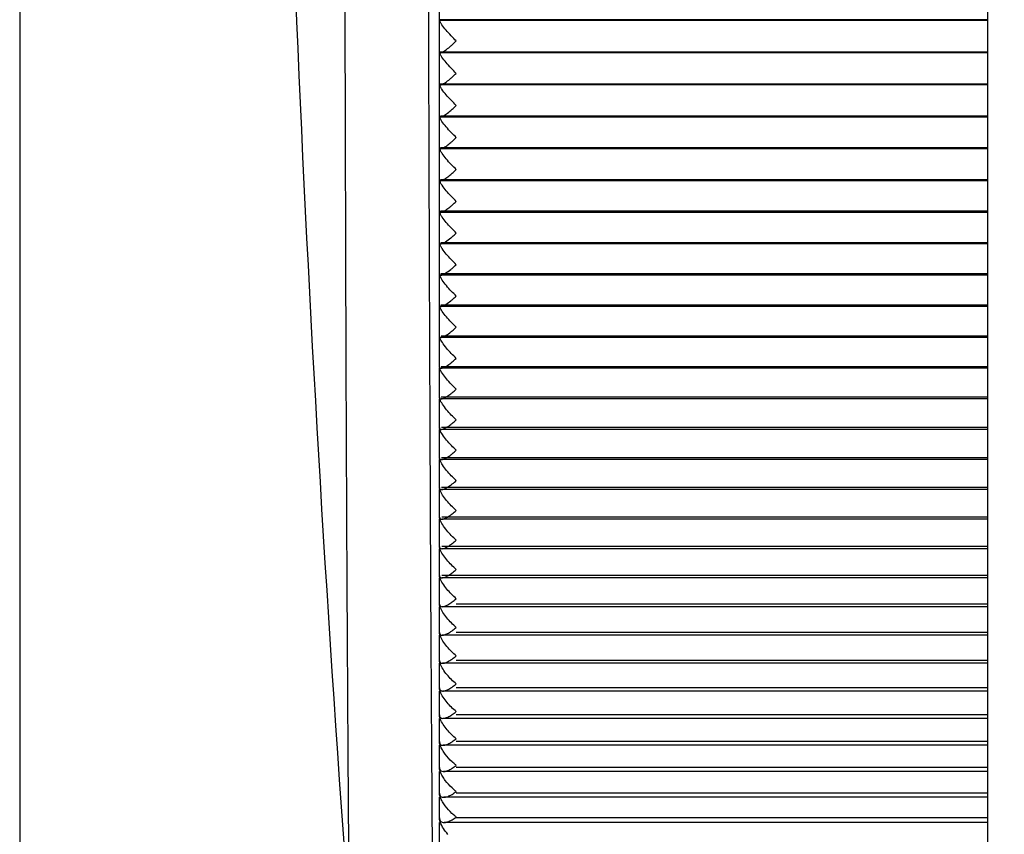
# Model space of a CAD drawing. Header units: millimetres. Extents: x 3128 to 4464, y 361 to 1027.
# Tile 4 of 19: x 3184 to 3196, y 824 to 834. Entities that reach past the tile are written whole.
import ezdxf

# ---------------------------------------------------------------- set-up
doc = ezdxf.new("R2010")
doc.units = ezdxf.units.MM
doc.header["$LTSCALE"] = 0.1
doc.layers.add('DIM', color=3, linetype='Continuous')
doc.styles.get("Standard").update_dxf_attribs({"font": 'arial_0.ttf'})
doc.dimstyles.new('ISO-25', dxfattribs={"dimtxt": 2.5, "dimasz": 2.5, "dimexe": 1.25, "dimexo": 0.625, "dimtad": 1, "dimtxsty": 'Standard', "dimcen": 2.5, "dimadec": 0, "dimazin": 0, "dimtfac": 1, "dimtmove": 0, "dimatfit": 3, "dimfxl": 1, "dimarcsym": 0})

# ---------------------------------------------------------------- blocks, each defined once
blk = doc.blocks.new('*D147')
at = {"layer": 'Defpoints', "color": 0, "transparency": 16777216}
for p in [(3184.28, 848.135), (3239.254, 840.126), (3184.28, 813.168)]:
    blk.add_point(p, dxfattribs=at)
at = {"layer": 'DIM', "color": 0, "lineweight": -2, "transparency": 16777216}
for p, q in [((3184.28, 847.51), (3184.28, 811.918)), ((3239.254, 839.501), (3239.254, 811.918)), ((3236.754, 813.168), (3186.78, 813.168))]:
    blk.add_line(p, q, dxfattribs=at)
at = {"layer": 'DIM', "color": 0, "transparency": 16777216}
for points in [[(3186.78, 813.585), (3186.78, 812.752), (3184.28, 813.168)], [(3236.754, 813.585), (3236.754, 812.752), (3239.254, 813.168)]]:
    blk.add_solid(points, dxfattribs=at)
at = {"layer": 'DIM', "color": 0, "transparency": 16777216, "insert": (3211.767, 815.065), "char_height": 2.5, "attachment_point": 5}
blk.add_mtext('55', dxfattribs=at)

msp = doc.modelspace()

# ---------------------------------------------------------------- linework, layer by layer
at = {"color": 7, "linetype": 'Continuous'}
for p, q in [((3189.254, 829.763), (3189.254, 848.135)), ((3195.754, 821.135), (3195.754, 848.135)), ((3189.254, 833.876), (3189.263, 833.868)), ((3195.754, 833.876), (3189.263, 833.876)), ((3195.754, 833.868), (3189.263, 833.868)), ((3189.254, 833.495), (3189.263, 833.485)), ((3195.754, 833.495), (3189.264, 833.495)), ((3195.754, 833.485), (3189.264, 833.485)), ((3189.254, 833.114), (3189.264, 833.104)), ((3195.754, 833.114), (3189.264, 833.114)), ((3195.754, 833.104), (3189.264, 833.104)), ((3189.254, 832.735), (3189.265, 832.724)), ((3195.754, 832.735), (3189.265, 832.735)), ((3195.754, 832.724), (3189.265, 832.724)), ((3189.254, 832.357), (3189.265, 832.346)), ((3195.754, 832.357), (3189.266, 832.357)), ((3195.754, 832.346), (3189.266, 832.346)), ((3195.754, 831.981), (3189.267, 831.981)), ((3195.754, 831.969), (3189.267, 831.969)), ((3195.754, 831.607), (3189.268, 831.607)), ((3195.754, 831.593), (3189.268, 831.593)), ((3189.292, 831.6), (3189.302, 831.605)), ((3195.754, 831.234), (3189.269, 831.234)), ((3195.754, 831.22), (3189.269, 831.22)), ((3195.754, 830.863), (3189.27, 830.863)), ((3195.754, 830.848), (3189.27, 830.848)), ((3195.754, 830.494), (3189.272, 830.494)), ((3195.754, 830.478), (3189.272, 830.478)), ((3195.754, 830.127), (3189.273, 830.127)), ((3195.754, 830.11), (3189.273, 830.11)), ((3189.254, 829.4), (3189.254, 829.745)), ((3195.754, 829.763), (3189.274, 829.763)), ((3195.754, 829.745), (3189.274, 829.745)), ((3189.254, 829.041), (3189.254, 829.381)), ((3195.754, 829.401), (3189.275, 829.401)), ((3195.754, 829.381), (3189.275, 829.381)), ((3189.254, 828.684), (3189.254, 829.02)), ((3195.754, 829.041), (3189.277, 829.041)), ((3195.754, 829.02), (3189.277, 829.02)), ((3195.754, 828.684), (3189.278, 828.684)), ((3189.254, 828.33), (3189.254, 828.662)), ((3195.754, 828.662), (3189.278, 828.662)), ((3195.754, 828.33), (3189.28, 828.33)), ((3189.254, 827.979), (3189.254, 828.307)), ((3195.754, 828.307), (3189.28, 828.307)), ((3195.754, 827.98), (3189.281, 827.98)), ((3189.254, 827.632), (3189.254, 827.954)), ((3195.754, 827.954), (3189.281, 827.954)), ((3195.754, 827.632), (3189.283, 827.632)), ((3189.254, 827.288), (3189.254, 827.605)), ((3195.754, 827.605), (3189.283, 827.605)), ((3195.754, 827.288), (3189.284, 827.288)), ((3189.254, 826.948), (3189.254, 827.259)), ((3195.754, 827.259), (3189.284, 827.259)), ((3189.254, 826.612), (3189.254, 826.917)), ((3189.285, 826.917), (3189.292, 826.918)), ((3195.754, 826.917), (3189.286, 826.917)), ((3195.754, 826.948), (3189.454, 826.948)), ((3189.254, 826.281), (3189.254, 826.579)), ((3195.754, 826.579), (3189.288, 826.579)), ((3195.754, 826.613), (3189.454, 826.613)), ((3189.254, 825.954), (3189.254, 826.246)), ((3195.754, 826.246), (3189.29, 826.246)), ((3195.754, 826.281), (3189.454, 826.281)), ((3189.254, 825.633), (3189.254, 825.917)), ((3195.754, 825.917), (3189.291, 825.917)), ((3195.754, 825.955), (3189.454, 825.955)), ((3195.754, 825.634), (3189.454, 825.634)), ((3189.254, 825.318), (3189.254, 825.593)), ((3195.754, 825.593), (3189.295, 825.593)), ((3195.754, 825.319), (3189.454, 825.319)), ((3189.254, 825.009), (3189.254, 825.275)), ((3195.754, 825.275), (3189.298, 825.275)), ((3189.254, 824.707), (3189.254, 824.963)), ((3195.754, 824.963), (3189.301, 824.963)), ((3195.754, 825.01), (3189.454, 825.01)), ((3195.754, 824.708), (3189.454, 824.708)), ((3189.254, 824.412), (3189.254, 824.657)), ((3195.754, 824.657), (3189.305, 824.657)), ((3189.254, 824.125), (3189.254, 824.358)), ((3195.754, 824.358), (3189.309, 824.358)), ((3195.754, 824.413), (3189.454, 824.413))]:
    msp.add_line(p, q, dxfattribs=at)
for centre, start, end in [((3304.899, 914.811), 346.72982, 346.72982), ((3305.4, 914.629), 343.19785, 343.19785)]:
    msp.add_arc(centre, 112, start, end)
for centre, radius, start, end in [((3520.629, 848.137), 333.375, 180.74074, 184.27947), ((3189.206, 834.032), 0.176, 296.7361, 299.0556), ((3189.212, 832.518), 0.182, 295.7678, 297.5839), ((3189.216, 832.14), 0.181, 294.9001, 297.5737), ((3189.287, 826.646), 0.0665, 270.1564, 274.3633), ((3189.127, 827.022), 0.478, 300.8131, 303.2477)]:
    msp.add_arc(centre, radius, start, end, dxfattribs=at)
for points, knots in [([(3188.117, 848.135), (3188.117, 846.917), (3188.118, 844.488), (3188.121, 840.861), (3188.125, 837.275), (3188.132, 834.327), (3188.138, 832.016), (3188.143, 830.339), (3188.149, 828.721), (3188.155, 827.42), (3188.161, 826.43), (3188.165, 825.741), (3188.169, 825.101), (3188.173, 824.524), (3188.176, 824.093), (3188.179, 823.795), (3188.18, 823.615), (3188.182, 823.47), (3188.182, 823.363), (3188.184, 823.297), (3188.183, 823.268), (3188.184, 823.26)], [0, 0, 0, 0, 0.146819, 0.292938, 0.437507, 0.579289, 0.648529, 0.716152, 0.781526, 0.843671, 0.873051, 0.900916, 0.926846, 0.950269, 0.970397, 0.978909, 0.986191, 0.992083, 0.99643, 0.9991, 1, 1, 1, 1]), ([(3189.105, 848.135), (3189.105, 846.859), (3189.106, 844.313), (3189.11, 840.512), (3189.116, 836.757), (3189.124, 833.672), (3189.131, 831.259), (3189.138, 829.512), (3189.145, 827.833), (3189.152, 826.489), (3189.158, 825.472), (3189.163, 824.771), (3189.167, 824.126), (3189.171, 823.553), (3189.174, 823.128), (3189.177, 822.839), (3189.178, 822.668), (3189.179, 822.53), (3189.18, 822.43), (3189.18, 822.369), (3189.181, 822.342), (3189.181, 822.335)], [0, 0, 0, 0, 0.148374, 0.296009, 0.441997, 0.584993, 0.654701, 0.722633, 0.788083, 0.849925, 0.878951, 0.906289, 0.931487, 0.953954, 0.972937, 0.980845, 0.987537, 0.992895, 0.99681, 0.999197, 1, 1, 1, 1]), ([(3189.256, 833.868), (3189.255, 833.869), (3189.255, 833.871), (3189.254, 833.874), (3189.254, 833.876)], [0, 0, 0, 0, 0.285653, 1, 1, 1, 1]), ([(3189.454, 833.626), (3189.433, 833.646), (3189.391, 833.688), (3189.334, 833.752), (3189.291, 833.804), (3189.267, 833.843), (3189.258, 833.86), (3189.256, 833.868)], [0, 0, 0, 0, 0.282081, 0.562813, 0.818711, 0.923204, 1, 1, 1, 1]), ([(3189.263, 833.868), (3189.264, 833.868), (3189.272, 833.869), (3189.28, 833.872), (3189.285, 833.875)], [0, 0, 0, 0, 0.190189, 1, 1, 1, 1]), ([(3189.389, 833.567), (3189.395, 833.571), (3189.417, 833.59), (3189.438, 833.61), (3189.454, 833.626)], [0, 0, 0, 0, 0.242309, 1, 1, 1, 1]), ([(3189.256, 833.485), (3189.256, 833.486), (3189.255, 833.489), (3189.254, 833.492), (3189.254, 833.495)], [0, 0, 0, 0, 0.285578, 1, 1, 1, 1]), ([(3189.454, 833.242), (3189.433, 833.263), (3189.391, 833.304), (3189.334, 833.368), (3189.292, 833.421), (3189.267, 833.46), (3189.258, 833.477), (3189.256, 833.485)], [0, 0, 0, 0, 0.280571, 0.560383, 0.81644, 0.921734, 1, 1, 1, 1]), ([(3189.263, 833.485), (3189.268, 833.485), (3189.277, 833.488), (3189.286, 833.492), (3189.292, 833.495)], [0, 0, 0, 0, 0.415089, 1, 1, 1, 1]), ([(3189.292, 833.495), (3189.308, 833.504), (3189.341, 833.527), (3189.372, 833.552), (3189.389, 833.567)], [0, 0, 0, 0, 0.447457, 1, 1, 1, 1]), ([(3189.389, 833.184), (3189.395, 833.188), (3189.417, 833.207), (3189.438, 833.227), (3189.454, 833.242)], [0, 0, 0, 0, 0.242147, 1, 1, 1, 1]), ([(3189.256, 833.104), (3189.256, 833.105), (3189.255, 833.108), (3189.254, 833.112), (3189.254, 833.114)], [0, 0, 0, 0, 0.285549, 1, 1, 1, 1]), ([(3189.454, 832.86), (3189.433, 832.881), (3189.391, 832.922), (3189.334, 832.986), (3189.292, 833.039), (3189.267, 833.078), (3189.258, 833.096), (3189.256, 833.104)], [0, 0, 0, 0, 0.279036, 0.557909, 0.814122, 0.920231, 1, 1, 1, 1]), ([(3189.264, 833.104), (3189.268, 833.104), (3189.278, 833.107), (3189.287, 833.111), (3189.292, 833.113)], [0, 0, 0, 0, 0.41948, 1, 1, 1, 1]), ([(3189.292, 833.113), (3189.308, 833.122), (3189.341, 833.144), (3189.372, 833.169), (3189.389, 833.184)], [0, 0, 0, 0, 0.446951, 1, 1, 1, 1]), ([(3189.292, 832.733), (3189.308, 832.741), (3189.341, 832.763), (3189.372, 832.788), (3189.389, 832.802)], [0, 0, 0, 0, 0.446448, 1, 1, 1, 1]), ([(3189.389, 832.802), (3189.395, 832.807), (3189.417, 832.826), (3189.438, 832.845), (3189.454, 832.86)], [0, 0, 0, 0, 0.241983, 1, 1, 1, 1]), ([(3189.256, 832.724), (3189.256, 832.725), (3189.255, 832.729), (3189.254, 832.732), (3189.254, 832.735)], [0, 0, 0, 0, 0.285907, 1, 1, 1, 1]), ([(3189.454, 832.48), (3189.433, 832.5), (3189.392, 832.541), (3189.334, 832.605), (3189.292, 832.658), (3189.267, 832.698), (3189.259, 832.716), (3189.256, 832.724)], [0, 0, 0, 0, 0.277347, 0.555146, 0.811492, 0.918516, 1, 1, 1, 1]), ([(3189.265, 832.724), (3189.269, 832.724), (3189.278, 832.727), (3189.287, 832.73), (3189.292, 832.733)], [0, 0, 0, 0, 0.423972, 1, 1, 1, 1]), ([(3189.297, 832.356), (3189.312, 832.364), (3189.344, 832.385), (3189.373, 832.409), (3189.389, 832.422)], [0, 0, 0, 0, 0.452023, 1, 1, 1, 1]), ([(3189.389, 832.422), (3189.395, 832.426), (3189.417, 832.445), (3189.438, 832.465), (3189.454, 832.48)], [0, 0, 0, 0, 0.241817, 1, 1, 1, 1]), ([(3189.256, 832.345), (3189.256, 832.346), (3189.255, 832.35), (3189.254, 832.354), (3189.254, 832.357)], [0, 0, 0, 0, 0.286189, 1, 1, 1, 1]), ([(3189.454, 832.101), (3189.433, 832.121), (3189.392, 832.162), (3189.335, 832.225), (3189.293, 832.279), (3189.268, 832.319), (3189.259, 832.337), (3189.256, 832.345)], [0, 0, 0, 0, 0.275667, 0.552399, 0.808878, 0.916811, 1, 1, 1, 1]), ([(3189.266, 832.346), (3189.267, 832.346), (3189.276, 832.347), (3189.285, 832.351), (3189.292, 832.354)], [0, 0, 0, 0, 0.196367, 1, 1, 1, 1]), ([(3189.389, 832.043), (3189.395, 832.048), (3189.417, 832.066), (3189.438, 832.086), (3189.454, 832.101)], [0, 0, 0, 0, 0.241647, 1, 1, 1, 1]), ([(3189.254, 831.981), (3189.254, 831.978), (3189.256, 831.971), (3189.263, 831.969), (3189.266, 831.969)], [0, 0, 0, 0, 0.507791, 1, 1, 1, 1]), ([(3189.257, 831.968), (3189.256, 831.969), (3189.255, 831.974), (3189.254, 831.978), (3189.254, 831.981)], [0, 0, 0, 0, 0.286402, 1, 1, 1, 1]), ([(3189.454, 831.723), (3189.433, 831.743), (3189.392, 831.784), (3189.335, 831.847), (3189.293, 831.901), (3189.268, 831.941), (3189.259, 831.96), (3189.257, 831.968)], [0, 0, 0, 0, 0.273992, 0.549664, 0.806276, 0.915112, 1, 1, 1, 1]), ([(3189.266, 831.969), (3189.268, 831.969), (3189.277, 831.97), (3189.285, 831.973), (3189.292, 831.976)], [0, 0, 0, 0, 0.19977, 1, 1, 1, 1]), ([(3189.299, 831.98), (3189.314, 831.988), (3189.345, 832.008), (3189.374, 832.03), (3189.389, 832.043)], [0, 0, 0, 0, 0.454144, 1, 1, 1, 1]), ([(3189.389, 831.666), (3189.395, 831.67), (3189.417, 831.689), (3189.438, 831.708), (3189.454, 831.723)], [0, 0, 0, 0, 0.241475, 1, 1, 1, 1]), ([(3189.254, 831.607), (3189.254, 831.603), (3189.256, 831.595), (3189.264, 831.593), (3189.267, 831.593)], [0, 0, 0, 0, 0.508204, 1, 1, 1, 1]), ([(3189.257, 831.593), (3189.256, 831.594), (3189.255, 831.599), (3189.254, 831.603), (3189.254, 831.607)], [0, 0, 0, 0, 0.286552, 1, 1, 1, 1]), ([(3189.454, 831.347), (3189.433, 831.367), (3189.392, 831.408), (3189.335, 831.471), (3189.294, 831.525), (3189.268, 831.565), (3189.259, 831.584), (3189.257, 831.593)], [0, 0, 0, 0, 0.272321, 0.546937, 0.803683, 0.913418, 1, 1, 1, 1]), ([(3189.267, 831.593), (3189.269, 831.593), (3189.277, 831.594), (3189.285, 831.598), (3189.292, 831.6)], [0, 0, 0, 0, 0.203146, 1, 1, 1, 1]), ([(3189.302, 831.605), (3189.316, 831.613), (3189.346, 831.632), (3189.374, 831.654), (3189.389, 831.666)], [0, 0, 0, 0, 0.456399, 1, 1, 1, 1]), ([(3189.254, 831.234), (3189.254, 831.23), (3189.256, 831.222), (3189.264, 831.22), (3189.268, 831.22)], [0, 0, 0, 0, 0.508629, 1, 1, 1, 1]), ([(3189.257, 831.219), (3189.257, 831.22), (3189.255, 831.225), (3189.254, 831.23), (3189.254, 831.234)], [0, 0, 0, 0, 0.286643, 1, 1, 1, 1]), ([(3189.305, 831.232), (3189.311, 831.236), (3189.341, 831.253), (3189.368, 831.274), (3189.389, 831.29)], [0, 0, 0, 0, 0.216938, 1, 1, 1, 1]), ([(3189.389, 831.29), (3189.395, 831.295), (3189.417, 831.313), (3189.438, 831.332), (3189.454, 831.347)], [0, 0, 0, 0, 0.2413, 1, 1, 1, 1]), ([(3189.454, 830.973), (3189.433, 830.993), (3189.392, 831.033), (3189.336, 831.096), (3189.294, 831.15), (3189.269, 831.191), (3189.26, 831.21), (3189.257, 831.219)], [0, 0, 0, 0, 0.270651, 0.544212, 0.801093, 0.911725, 1, 1, 1, 1]), ([(3189.268, 831.22), (3189.27, 831.22), (3189.278, 831.221), (3189.286, 831.223), (3189.292, 831.226)], [0, 0, 0, 0, 0.206498, 1, 1, 1, 1]), ([(3189.308, 830.861), (3189.314, 830.865), (3189.343, 830.881), (3189.369, 830.901), (3189.389, 830.917)], [0, 0, 0, 0, 0.219164, 1, 1, 1, 1]), ([(3189.389, 830.917), (3189.395, 830.921), (3189.417, 830.939), (3189.438, 830.958), (3189.454, 830.973)], [0, 0, 0, 0, 0.241121, 1, 1, 1, 1]), ([(3189.254, 830.863), (3189.254, 830.859), (3189.256, 830.85), (3189.265, 830.848), (3189.269, 830.848)], [0, 0, 0, 0, 0.509081, 1, 1, 1, 1]), ([(3189.257, 830.847), (3189.257, 830.848), (3189.255, 830.854), (3189.254, 830.859), (3189.254, 830.863)], [0, 0, 0, 0, 0.286677, 1, 1, 1, 1]), ([(3189.454, 830.601), (3189.433, 830.62), (3189.393, 830.66), (3189.336, 830.723), (3189.295, 830.777), (3189.269, 830.818), (3189.26, 830.838), (3189.257, 830.847)], [0, 0, 0, 0, 0.268981, 0.541489, 0.798505, 0.910031, 1, 1, 1, 1]), ([(3189.269, 830.848), (3189.271, 830.848), (3189.278, 830.849), (3189.286, 830.851), (3189.292, 830.854)], [0, 0, 0, 0, 0.209821, 1, 1, 1, 1]), ([(3189.292, 830.854), (3189.293, 830.854), (3189.299, 830.856), (3189.304, 830.859), (3189.308, 830.861)], [0, 0, 0, 0, 0.2351, 1, 1, 1, 1]), ([(3189.312, 830.492), (3189.318, 830.496), (3189.345, 830.511), (3189.37, 830.53), (3189.389, 830.545)], [0, 0, 0, 0, 0.221501, 1, 1, 1, 1]), ([(3189.389, 830.545), (3189.395, 830.549), (3189.417, 830.567), (3189.438, 830.586), (3189.454, 830.601)], [0, 0, 0, 0, 0.240939, 1, 1, 1, 1]), ([(3189.254, 830.494), (3189.254, 830.49), (3189.256, 830.48), (3189.266, 830.478), (3189.27, 830.478)], [0, 0, 0, 0, 0.509562, 1, 1, 1, 1]), ([(3189.258, 830.477), (3189.257, 830.478), (3189.255, 830.484), (3189.254, 830.49), (3189.254, 830.494)], [0, 0, 0, 0, 0.286658, 1, 1, 1, 1]), ([(3189.454, 830.231), (3189.433, 830.25), (3189.393, 830.29), (3189.336, 830.352), (3189.29, 830.414), (3189.264, 830.456), (3189.258, 830.477)], [0, 0, 0, 0, 0.267416, 0.538982, 0.79624, 1, 1, 1, 1]), ([(3189.27, 830.478), (3189.272, 830.478), (3189.279, 830.479), (3189.286, 830.481), (3189.292, 830.483)], [0, 0, 0, 0, 0.213113, 1, 1, 1, 1]), ([(3189.292, 830.483), (3189.293, 830.484), (3189.3, 830.486), (3189.307, 830.49), (3189.312, 830.492)], [0, 0, 0, 0, 0.23247, 1, 1, 1, 1]), ([(3189.389, 830.175), (3189.395, 830.179), (3189.417, 830.197), (3189.438, 830.216), (3189.454, 830.231)], [0, 0, 0, 0, 0.240754, 1, 1, 1, 1]), ([(3189.254, 830.127), (3189.254, 830.123), (3189.257, 830.113), (3189.267, 830.11), (3189.271, 830.11)], [0, 0, 0, 0, 0.510068, 1, 1, 1, 1]), ([(3189.258, 830.108), (3189.257, 830.11), (3189.255, 830.116), (3189.254, 830.123), (3189.254, 830.127)], [0, 0, 0, 0, 0.286587, 1, 1, 1, 1]), ([(3189.454, 829.862), (3189.433, 829.881), (3189.393, 829.921), (3189.337, 829.983), (3189.29, 830.045), (3189.265, 830.088), (3189.258, 830.108)], [0, 0, 0, 0, 0.265735, 0.536243, 0.793637, 1, 1, 1, 1]), ([(3189.271, 830.11), (3189.273, 830.11), (3189.28, 830.111), (3189.286, 830.113), (3189.292, 830.115)], [0, 0, 0, 0, 0.21637, 1, 1, 1, 1]), ([(3189.292, 830.115), (3189.294, 830.115), (3189.302, 830.119), (3189.31, 830.122), (3189.316, 830.126)], [0, 0, 0, 0, 0.229753, 1, 1, 1, 1]), ([(3189.316, 830.126), (3189.322, 830.129), (3189.347, 830.144), (3189.371, 830.161), (3189.389, 830.175)], [0, 0, 0, 0, 0.223939, 1, 1, 1, 1]), ([(3189.389, 829.807), (3189.395, 829.812), (3189.417, 829.829), (3189.438, 829.848), (3189.454, 829.862)], [0, 0, 0, 0, 0.240566, 1, 1, 1, 1]), ([(3189.254, 829.763), (3189.254, 829.758), (3189.257, 829.747), (3189.268, 829.745), (3189.272, 829.745)], [0, 0, 0, 0, 0.510611, 1, 1, 1, 1]), ([(3189.258, 829.742), (3189.258, 829.744), (3189.256, 829.751), (3189.254, 829.758), (3189.254, 829.763)], [0, 0, 0, 0, 0.286464, 1, 1, 1, 1]), ([(3189.454, 829.496), (3189.434, 829.515), (3189.393, 829.554), (3189.337, 829.617), (3189.291, 829.679), (3189.265, 829.722), (3189.258, 829.742)], [0, 0, 0, 0, 0.264047, 0.533493, 0.791024, 1, 1, 1, 1]), ([(3189.272, 829.745), (3189.274, 829.745), (3189.28, 829.745), (3189.287, 829.747), (3189.292, 829.748)], [0, 0, 0, 0, 0.219586, 1, 1, 1, 1]), ([(3189.292, 829.748), (3189.294, 829.749), (3189.304, 829.753), (3189.313, 829.758), (3189.32, 829.761)], [0, 0, 0, 0, 0.226952, 1, 1, 1, 1]), ([(3189.32, 829.761), (3189.326, 829.764), (3189.35, 829.778), (3189.372, 829.794), (3189.389, 829.807)], [0, 0, 0, 0, 0.226464, 1, 1, 1, 1]), ([(3189.389, 829.442), (3189.395, 829.446), (3189.417, 829.463), (3189.438, 829.482), (3189.454, 829.496)], [0, 0, 0, 0, 0.240373, 1, 1, 1, 1]), ([(3189.254, 829.401), (3189.254, 829.396), (3189.257, 829.384), (3189.268, 829.381), (3189.273, 829.381)], [0, 0, 0, 0, 0.511175, 1, 1, 1, 1]), ([(3189.258, 829.379), (3189.258, 829.381), (3189.256, 829.388), (3189.254, 829.395), (3189.254, 829.401)], [0, 0, 0, 0, 0.286292, 1, 1, 1, 1]), ([(3189.454, 829.133), (3189.434, 829.151), (3189.393, 829.19), (3189.338, 829.252), (3189.291, 829.314), (3189.266, 829.358), (3189.258, 829.379)], [0, 0, 0, 0, 0.262348, 0.530727, 0.788396, 1, 1, 1, 1]), ([(3189.273, 829.381), (3189.275, 829.381), (3189.281, 829.382), (3189.287, 829.383), (3189.292, 829.385)], [0, 0, 0, 0, 0.222764, 1, 1, 1, 1]), ([(3189.292, 829.385), (3189.294, 829.385), (3189.306, 829.389), (3189.317, 829.395), (3189.326, 829.4)], [0, 0, 0, 0, 0.224073, 1, 1, 1, 1]), ([(3189.326, 829.4), (3189.331, 829.403), (3189.353, 829.415), (3189.374, 829.43), (3189.389, 829.442)], [0, 0, 0, 0, 0.229073, 1, 1, 1, 1]), ([(3189.254, 829.041), (3189.254, 829.036), (3189.257, 829.023), (3189.269, 829.02), (3189.275, 829.02)], [0, 0, 0, 0, 0.511765, 1, 1, 1, 1]), ([(3189.259, 829.018), (3189.258, 829.02), (3189.256, 829.027), (3189.254, 829.035), (3189.254, 829.041)], [0, 0, 0, 0, 0.286071, 1, 1, 1, 1]), ([(3189.454, 828.772), (3189.434, 828.79), (3189.394, 828.829), (3189.338, 828.89), (3189.291, 828.953), (3189.266, 828.996), (3189.259, 829.018)], [0, 0, 0, 0, 0.26064, 0.527946, 0.785753, 1, 1, 1, 1]), ([(3189.275, 829.02), (3189.276, 829.02), (3189.282, 829.021), (3189.287, 829.022), (3189.292, 829.023)], [0, 0, 0, 0, 0.225892, 1, 1, 1, 1]), ([(3189.292, 829.023), (3189.295, 829.024), (3189.309, 829.029), (3189.322, 829.035), (3189.332, 829.041)], [0, 0, 0, 0, 0.221131, 1, 1, 1, 1]), ([(3189.332, 829.041), (3189.336, 829.043), (3189.356, 829.055), (3189.375, 829.068), (3189.389, 829.079)], [0, 0, 0, 0, 0.231785, 1, 1, 1, 1]), ([(3189.389, 829.079), (3189.395, 829.083), (3189.417, 829.1), (3189.438, 829.118), (3189.454, 829.133)], [0, 0, 0, 0, 0.240177, 1, 1, 1, 1]), ([(3189.254, 828.684), (3189.254, 828.678), (3189.257, 828.665), (3189.27, 828.662), (3189.276, 828.662)], [0, 0, 0, 0, 0.512389, 1, 1, 1, 1]), ([(3189.259, 828.659), (3189.258, 828.661), (3189.256, 828.67), (3189.254, 828.678), (3189.254, 828.684)], [0, 0, 0, 0, 0.2858, 1, 1, 1, 1]), ([(3189.292, 828.664), (3189.295, 828.665), (3189.311, 828.67), (3189.326, 828.678), (3189.337, 828.684)], [0, 0, 0, 0, 0.218985, 1, 1, 1, 1]), ([(3189.337, 828.684), (3189.341, 828.686), (3189.359, 828.697), (3189.376, 828.709), (3189.389, 828.718)], [0, 0, 0, 0, 0.233816, 1, 1, 1, 1]), ([(3189.389, 828.718), (3189.395, 828.722), (3189.417, 828.739), (3189.438, 828.758), (3189.454, 828.772)], [0, 0, 0, 0, 0.239979, 1, 1, 1, 1]), ([(3189.454, 828.414), (3189.413, 828.45), (3189.355, 828.51), (3189.292, 828.594), (3189.267, 828.637), (3189.259, 828.659)], [0, 0, 0, 0, 0.524972, 0.783017, 1, 1, 1, 1]), ([(3189.276, 828.662), (3189.277, 828.662), (3189.283, 828.662), (3189.288, 828.663), (3189.292, 828.664)], [0, 0, 0, 0, 0.228955, 1, 1, 1, 1]), ([(3189.254, 828.33), (3189.254, 828.324), (3189.257, 828.31), (3189.272, 828.307), (3189.278, 828.307)], [0, 0, 0, 0, 0.512833, 1, 1, 1, 1]), ([(3189.26, 828.303), (3189.259, 828.306), (3189.256, 828.315), (3189.254, 828.324), (3189.254, 828.33)], [0, 0, 0, 0, 0.285486, 1, 1, 1, 1]), ([(3189.293, 828.309), (3189.296, 828.31), (3189.313, 828.315), (3189.329, 828.323), (3189.341, 828.33)], [0, 0, 0, 0, 0.218304, 1, 1, 1, 1]), ([(3189.341, 828.33), (3189.345, 828.332), (3189.362, 828.342), (3189.379, 828.353), (3189.391, 828.362)], [0, 0, 0, 0, 0.235135, 1, 1, 1, 1]), ([(3189.391, 828.362), (3189.396, 828.366), (3189.418, 828.382), (3189.439, 828.4), (3189.454, 828.414)], [0, 0, 0, 0, 0.240185, 1, 1, 1, 1]), ([(3189.454, 828.058), (3189.413, 828.094), (3189.355, 828.153), (3189.292, 828.237), (3189.267, 828.281), (3189.26, 828.303)], [0, 0, 0, 0, 0.52215, 0.78034, 1, 1, 1, 1]), ([(3189.278, 828.307), (3189.279, 828.307), (3189.284, 828.307), (3189.289, 828.308), (3189.293, 828.309)], [0, 0, 0, 0, 0.230996, 1, 1, 1, 1]), ([(3189.254, 827.98), (3189.254, 827.973), (3189.258, 827.958), (3189.273, 827.954), (3189.279, 827.954)], [0, 0, 0, 0, 0.513745, 1, 1, 1, 1]), ([(3189.26, 827.951), (3189.259, 827.953), (3189.256, 827.963), (3189.254, 827.973), (3189.254, 827.98)], [0, 0, 0, 0, 0.285102, 1, 1, 1, 1]), ([(3189.292, 827.956), (3189.296, 827.956), (3189.315, 827.962), (3189.333, 827.971), (3189.346, 827.978)], [0, 0, 0, 0, 0.215585, 1, 1, 1, 1]), ([(3189.346, 827.978), (3189.35, 827.98), (3189.364, 827.989), (3189.378, 827.999), (3189.389, 828.006)], [0, 0, 0, 0, 0.237293, 1, 1, 1, 1]), ([(3189.389, 828.006), (3189.395, 828.01), (3189.417, 828.027), (3189.438, 828.044), (3189.454, 828.058)], [0, 0, 0, 0, 0.239574, 1, 1, 1, 1]), ([(3189.454, 827.706), (3189.413, 827.742), (3189.356, 827.8), (3189.293, 827.884), (3189.268, 827.929), (3189.26, 827.951)], [0, 0, 0, 0, 0.519327, 0.777664, 1, 1, 1, 1]), ([(3189.254, 827.632), (3189.254, 827.625), (3189.258, 827.609), (3189.274, 827.605), (3189.281, 827.605)], [0, 0, 0, 0, 0.514477, 1, 1, 1, 1]), ([(3189.261, 827.601), (3189.26, 827.604), (3189.256, 827.614), (3189.254, 827.625), (3189.254, 827.632)], [0, 0, 0, 0, 0.284672, 1, 1, 1, 1]), ([(3189.292, 827.606), (3189.296, 827.607), (3189.317, 827.612), (3189.337, 827.622), (3189.351, 827.631)], [0, 0, 0, 0, 0.213863, 1, 1, 1, 1]), ([(3189.351, 827.631), (3189.355, 827.632), (3189.367, 827.64), (3189.38, 827.648), (3189.389, 827.655)], [0, 0, 0, 0, 0.239199, 1, 1, 1, 1]), ([(3189.389, 827.655), (3189.395, 827.659), (3189.417, 827.675), (3189.438, 827.692), (3189.454, 827.706)], [0, 0, 0, 0, 0.239368, 1, 1, 1, 1]), ([(3189.454, 827.357), (3189.413, 827.393), (3189.356, 827.451), (3189.294, 827.534), (3189.268, 827.579), (3189.261, 827.601)], [0, 0, 0, 0, 0.51648, 0.774964, 1, 1, 1, 1]), ([(3189.254, 827.288), (3189.254, 827.281), (3189.258, 827.263), (3189.275, 827.259), (3189.283, 827.259)], [0, 0, 0, 0, 0.515261, 1, 1, 1, 1]), ([(3189.261, 827.255), (3189.26, 827.258), (3189.256, 827.269), (3189.254, 827.28), (3189.254, 827.288)], [0, 0, 0, 0, 0.284182, 1, 1, 1, 1]), ([(3189.292, 827.26), (3189.302, 827.262), (3189.325, 827.269), (3189.346, 827.28), (3189.357, 827.287)], [0, 0, 0, 0, 0.450844, 1, 1, 1, 1]), ([(3189.357, 827.287), (3189.36, 827.288), (3189.371, 827.294), (3189.381, 827.301), (3189.389, 827.307)], [0, 0, 0, 0, 0.241214, 1, 1, 1, 1]), ([(3189.389, 827.307), (3189.395, 827.31), (3189.417, 827.326), (3189.438, 827.344), (3189.454, 827.357)], [0, 0, 0, 0, 0.239161, 1, 1, 1, 1]), ([(3189.454, 827.012), (3189.413, 827.047), (3189.356, 827.105), (3189.294, 827.188), (3189.269, 827.233), (3189.261, 827.255)], [0, 0, 0, 0, 0.513613, 0.772246, 1, 1, 1, 1]), ([(3189.254, 826.948), (3189.254, 826.94), (3189.258, 826.922), (3189.277, 826.917), (3189.285, 826.917)], [0, 0, 0, 0, 0.516087, 1, 1, 1, 1]), ([(3189.262, 826.913), (3189.26, 826.916), (3189.257, 826.928), (3189.254, 826.94), (3189.254, 826.948)], [0, 0, 0, 0, 0.28363, 1, 1, 1, 1]), ([(3189.292, 826.918), (3189.303, 826.919), (3189.329, 826.927), (3189.352, 826.939), (3189.364, 826.947)], [0, 0, 0, 0, 0.448571, 1, 1, 1, 1]), ([(3189.389, 826.962), (3189.395, 826.966), (3189.417, 826.982), (3189.438, 826.999), (3189.454, 827.012)], [0, 0, 0, 0, 0.238952, 1, 1, 1, 1]), ([(3189.454, 826.671), (3189.414, 826.705), (3189.357, 826.762), (3189.295, 826.845), (3189.27, 826.89), (3189.262, 826.913)], [0, 0, 0, 0, 0.510721, 0.769505, 1, 1, 1, 1]), ([(3189.254, 826.613), (3189.254, 826.604), (3189.259, 826.584), (3189.278, 826.579), (3189.287, 826.579)], [0, 0, 0, 0, 0.51697, 1, 1, 1, 1]), ([(3189.262, 826.574), (3189.261, 826.578), (3189.257, 826.59), (3189.254, 826.603), (3189.254, 826.613)], [0, 0, 0, 0, 0.283011, 1, 1, 1, 1]), ([(3189.454, 826.334), (3189.414, 826.367), (3189.357, 826.424), (3189.296, 826.507), (3189.27, 826.552), (3189.262, 826.574)], [0, 0, 0, 0, 0.507807, 0.766742, 1, 1, 1, 1]), ([(3189.292, 826.58), (3189.304, 826.581), (3189.333, 826.59), (3189.358, 826.603), (3189.372, 826.611)], [0, 0, 0, 0, 0.446252, 1, 1, 1, 1]), ([(3189.389, 826.622), (3189.395, 826.625), (3189.417, 826.641), (3189.438, 826.658), (3189.454, 826.671)], [0, 0, 0, 0, 0.238744, 1, 1, 1, 1]), ([(3189.389, 826.286), (3189.395, 826.289), (3189.417, 826.304), (3189.438, 826.321), (3189.454, 826.334)], [0, 0, 0, 0, 0.238536, 1, 1, 1, 1]), ([(3189.254, 826.281), (3189.254, 826.272), (3189.259, 826.251), (3189.28, 826.246), (3189.289, 826.246)], [0, 0, 0, 0, 0.517914, 1, 1, 1, 1]), ([(3189.263, 826.24), (3189.261, 826.244), (3189.257, 826.257), (3189.254, 826.271), (3189.254, 826.281)], [0, 0, 0, 0, 0.282316, 1, 1, 1, 1]), ([(3189.454, 826.001), (3189.414, 826.034), (3189.358, 826.09), (3189.296, 826.173), (3189.271, 826.218), (3189.263, 826.24)], [0, 0, 0, 0, 0.504867, 0.763953, 1, 1, 1, 1]), ([(3189.289, 826.246), (3189.305, 826.246), (3189.34, 826.257), (3189.372, 826.275), (3189.389, 826.286)], [0, 0, 0, 0, 0.438254, 1, 1, 1, 1]), ([(3189.389, 825.954), (3189.395, 825.958), (3189.417, 825.972), (3189.438, 825.988), (3189.454, 826.001)], [0, 0, 0, 0, 0.238331, 1, 1, 1, 1]), ([(3189.254, 825.955), (3189.254, 825.945), (3189.26, 825.922), (3189.282, 825.917), (3189.291, 825.917)], [0, 0, 0, 0, 0.518915, 1, 1, 1, 1]), ([(3189.264, 825.911), (3189.262, 825.915), (3189.257, 825.929), (3189.254, 825.944), (3189.254, 825.955)], [0, 0, 0, 0, 0.281542, 1, 1, 1, 1]), ([(3189.454, 825.674), (3189.414, 825.706), (3189.358, 825.761), (3189.297, 825.843), (3189.272, 825.888), (3189.264, 825.911)], [0, 0, 0, 0, 0.501901, 0.76114, 1, 1, 1, 1]), ([(3189.291, 825.917), (3189.307, 825.917), (3189.342, 825.927), (3189.372, 825.944), (3189.389, 825.954)], [0, 0, 0, 0, 0.441687, 1, 1, 1, 1]), ([(3189.254, 825.634), (3189.254, 825.623), (3189.26, 825.599), (3189.284, 825.593), (3189.294, 825.593)], [0, 0, 0, 0, 0.519977, 1, 1, 1, 1]), ([(3189.264, 825.587), (3189.263, 825.591), (3189.258, 825.606), (3189.254, 825.622), (3189.254, 825.634)], [0, 0, 0, 0, 0.280723, 1, 1, 1, 1]), ([(3189.389, 825.628), (3189.394, 825.631), (3189.417, 825.645), (3189.438, 825.661), (3189.454, 825.674)], [0, 0, 0, 0, 0.238133, 1, 1, 1, 1]), ([(3189.454, 825.352), (3189.414, 825.383), (3189.359, 825.438), (3189.298, 825.519), (3189.273, 825.564), (3189.264, 825.587)], [0, 0, 0, 0, 0.498857, 0.758234, 1, 1, 1, 1]), ([(3189.294, 825.593), (3189.309, 825.593), (3189.343, 825.603), (3189.373, 825.618), (3189.389, 825.628)], [0, 0, 0, 0, 0.445242, 1, 1, 1, 1]), ([(3189.254, 825.319), (3189.254, 825.307), (3189.26, 825.281), (3189.286, 825.275), (3189.297, 825.275)], [0, 0, 0, 0, 0.521102, 1, 1, 1, 1]), ([(3189.264, 825.27), (3189.263, 825.275), (3189.258, 825.29), (3189.254, 825.307), (3189.254, 825.319)], [0, 0, 0, 0, 0.279128, 1, 1, 1, 1]), ([(3189.297, 825.275), (3189.312, 825.275), (3189.344, 825.283), (3189.373, 825.298), (3189.389, 825.307)], [0, 0, 0, 0, 0.448909, 1, 1, 1, 1]), ([(3189.389, 825.307), (3189.394, 825.31), (3189.417, 825.324), (3189.438, 825.339), (3189.454, 825.352)], [0, 0, 0, 0, 0.237939, 1, 1, 1, 1]), ([(3189.404, 825.078), (3189.375, 825.106), (3189.334, 825.151), (3189.289, 825.217), (3189.271, 825.252), (3189.264, 825.27)], [0, 0, 0, 0, 0.506827, 0.761924, 1, 1, 1, 1]), ([(3189.454, 825.036), (3189.45, 825.039), (3189.433, 825.053), (3189.416, 825.067), (3189.404, 825.078)], [0, 0, 0, 0, 0.243448, 1, 1, 1, 1]), ([(3189.254, 825.01), (3189.254, 824.997), (3189.261, 824.969), (3189.289, 824.963), (3189.3, 824.963)], [0, 0, 0, 0, 0.522293, 1, 1, 1, 1]), ([(3189.264, 824.96), (3189.263, 824.965), (3189.257, 824.981), (3189.254, 824.997), (3189.254, 825.01)], [0, 0, 0, 0, 0.277528, 1, 1, 1, 1]), ([(3189.403, 824.769), (3189.374, 824.796), (3189.333, 824.841), (3189.289, 824.907), (3189.271, 824.942), (3189.264, 824.96)], [0, 0, 0, 0, 0.504763, 0.760113, 1, 1, 1, 1]), ([(3189.3, 824.963), (3189.314, 824.963), (3189.346, 824.97), (3189.374, 824.984), (3189.389, 824.992)], [0, 0, 0, 0, 0.452674, 1, 1, 1, 1]), ([(3189.389, 824.992), (3189.394, 824.995), (3189.417, 825.008), (3189.438, 825.023), (3189.454, 825.036)], [0, 0, 0, 0, 0.237756, 1, 1, 1, 1]), ([(3189.254, 824.708), (3189.254, 824.694), (3189.262, 824.664), (3189.291, 824.657), (3189.304, 824.657)], [0, 0, 0, 0, 0.523573, 1, 1, 1, 1]), ([(3189.264, 824.657), (3189.263, 824.661), (3189.257, 824.678), (3189.254, 824.695), (3189.254, 824.708)], [0, 0, 0, 0, 0.275918, 1, 1, 1, 1]), ([(3189.389, 824.684), (3189.394, 824.686), (3189.417, 824.699), (3189.438, 824.714), (3189.454, 824.726)], [0, 0, 0, 0, 0.237594, 1, 1, 1, 1]), ([(3189.454, 824.726), (3189.45, 824.729), (3189.432, 824.743), (3189.416, 824.757), (3189.403, 824.769)], [0, 0, 0, 0, 0.243109, 1, 1, 1, 1]), ([(3189.402, 824.467), (3189.373, 824.493), (3189.332, 824.538), (3189.288, 824.604), (3189.271, 824.639), (3189.264, 824.657)], [0, 0, 0, 0, 0.502628, 0.758236, 1, 1, 1, 1]), ([(3189.304, 824.657), (3189.317, 824.657), (3189.347, 824.663), (3189.375, 824.676), (3189.389, 824.684)], [0, 0, 0, 0, 0.456523, 1, 1, 1, 1]), ([(3189.454, 824.423), (3189.45, 824.426), (3189.432, 824.44), (3189.415, 824.455), (3189.402, 824.467)], [0, 0, 0, 0, 0.242748, 1, 1, 1, 1]), ([(3189.254, 824.413), (3189.254, 824.398), (3189.262, 824.366), (3189.294, 824.358), (3189.307, 824.358)], [0, 0, 0, 0, 0.524936, 1, 1, 1, 1]), ([(3189.264, 824.361), (3189.263, 824.366), (3189.257, 824.382), (3189.254, 824.4), (3189.254, 824.413)], [0, 0, 0, 0, 0.274304, 1, 1, 1, 1]), ([(3189.355, 824.218), (3189.336, 824.24), (3189.301, 824.285), (3189.273, 824.335), (3189.264, 824.361)], [0, 0, 0, 0, 0.508648, 1, 1, 1, 1]), ([(3189.307, 824.358), (3189.321, 824.358), (3189.349, 824.364), (3189.375, 824.375), (3189.389, 824.382)], [0, 0, 0, 0, 0.460413, 1, 1, 1, 1]), ([(3189.389, 824.382), (3189.394, 824.385), (3189.417, 824.397), (3189.438, 824.411), (3189.454, 824.423)], [0, 0, 0, 0, 0.237457, 1, 1, 1, 1])]:
    msp.add_open_spline(points, degree=3, knots=knots, dxfattribs=at)
for points in [[(3189.292, 831.226), (3189.296, 831.228), (3189.301, 831.23), (3189.305, 831.232)], [(3189.279, 827.954), (3189.283, 827.954), (3189.288, 827.955), (3189.292, 827.956)], [(3189.281, 827.605), (3189.284, 827.605), (3189.288, 827.605), (3189.292, 827.606)], [(3189.283, 827.259), (3189.286, 827.259), (3189.289, 827.26), (3189.292, 827.26)], [(3189.364, 826.947), (3189.373, 826.952), (3189.381, 826.957), (3189.389, 826.962)]]:
    msp.add_open_spline(points, degree=3, dxfattribs=at)

# ---------------------------------------------------------------- dimensions: what is measured, and where the dimension line sits
at = {"layer": 'DIM'}
dim = msp.add_linear_dim(base=(3184.28, 813.168), p1=(3239.254, 840.126), p2=(3184.28, 848.135), text='55', dimstyle='ISO-25', dxfattribs=at)
dim.commit()
dim.dimension.update_dxf_attribs({"geometry": '*D147', "text_midpoint": (3211.767, 815.065)})

doc.saveas('drawing.dxf')
